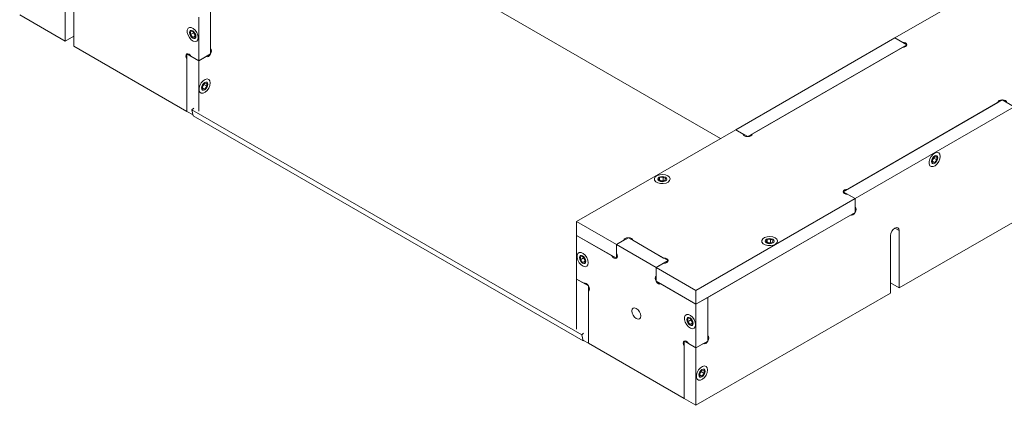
# Model space of a CAD drawing. Header units: millimetres. Extents: x 0 to 210, y 0 to 297.
# Tile 2 of 10: x 61 to 131, y 126 to 153. Entities that reach past the tile are written whole.
import ezdxf

# ---------------------------------------------------------------- set-up
doc = ezdxf.new("R2010")
doc.units = ezdxf.units.MM

msp = doc.modelspace()

# ---------------------------------------------------------------- linework, layer by layer
at = {"color": 7, "linetype": 'Continuous', "lineweight": 15}
for p, q in [((88.104, 157.937), (111.155, 144.63)), ((131.321, 156.272), (123.543, 151.782)), ((64.542, 155.635), (64.542, 151.552)), ((65.164, 151.193), (65.164, 155.275)), ((64.542, 151.552), (61.318, 153.413)), ((74.894, 153.741), (74.894, 150.638)), ((74.894, 153.741), (74.894, 151.008)), ((74.046, 153.251), (74.046, 150.148)), ((65.164, 151.911), (64.542, 151.552)), ((73.621, 152.234), (73.466, 152.22)), ((73.466, 152.22), (73.466, 152.013)), ((73.678, 152.135), (73.466, 152.013)), ((73.466, 152.013), (73.621, 151.819)), ((73.777, 152.04), (73.621, 152.234)), ((73.777, 151.909), (73.621, 151.819)), ((73.678, 152.163), (73.678, 152.135)), ((73.678, 152.135), (73.777, 152.012)), ((73.777, 151.833), (73.777, 152.04)), ((73.621, 151.819), (73.777, 151.833)), ((112.23, 145.251), (123.543, 151.782)), ((113.078, 144.761), (124.392, 151.292)), ((123.543, 151.782), (124.072, 151.477)), ((123.543, 151.782), (124.392, 151.292)), ((73.197, 146.556), (65.164, 151.193)), ((74.046, 150.148), (73.197, 150.638)), ((73.197, 150.638), (73.197, 146.556)), ((74.894, 150.638), (74.046, 150.148)), ((124.072, 151.107), (113.398, 144.946)), ((73.197, 150.269), (73.197, 146.556)), ((74.046, 150.148), (73.517, 150.454)), ((74.574, 150.454), (74.046, 150.148)), ((74.046, 150.148), (74.046, 146.575)), ((74.47, 148.559), (74.314, 148.366)), ((74.314, 148.337), (74.413, 148.461)), ((74.413, 148.461), (74.413, 148.489)), ((74.413, 148.461), (74.626, 148.338)), ((74.626, 148.546), (74.47, 148.559)), ((74.626, 148.338), (74.626, 148.546)), ((74.314, 148.366), (74.314, 148.158)), ((74.314, 148.234), (74.47, 148.145)), ((74.314, 148.158), (74.47, 148.145)), ((74.47, 148.145), (74.626, 148.338)), ((119.866, 140.842), (131.18, 147.373)), ((120.186, 141.027), (130.86, 147.189)), ((131.18, 147.373), (132.029, 146.883)), ((73.64, 146.3), (73.197, 146.556)), ((73.567, 146.678), (73.692, 146.779)), ((73.567, 146.678), (101.286, 130.676)), ((73.65, 146.246), (73.567, 146.678)), ((120.715, 140.352), (132.029, 146.883)), ((73.65, 146.246), (101.369, 130.244)), ((112.23, 145.251), (100.916, 138.719)), ((112.758, 144.946), (112.23, 145.251)), ((112.23, 145.251), (113.078, 144.761)), ((126.372, 143.335), (126.216, 143.142)), ((126.216, 143.113), (126.315, 143.236)), ((126.216, 143.142), (126.216, 142.934)), ((126.216, 143.01), (126.372, 142.92)), ((126.216, 142.934), (126.372, 142.92)), ((126.315, 143.236), (126.315, 143.265)), ((126.315, 143.236), (126.527, 143.114)), ((126.527, 143.321), (126.372, 143.335)), ((126.372, 142.92), (126.527, 143.114)), ((126.527, 143.114), (126.527, 143.321)), ((106.817, 141.844), (106.752, 141.702)), ((106.752, 141.702), (106.931, 141.598)), ((107.063, 141.882), (106.817, 141.844)), ((106.817, 141.664), (106.817, 141.844)), ((107.063, 141.637), (106.907, 141.613)), ((106.931, 141.598), (107.177, 141.636)), ((107.242, 141.778), (107.063, 141.882)), ((107.063, 141.637), (107.063, 141.882)), ((107.087, 141.623), (107.063, 141.637)), ((107.177, 141.636), (107.242, 141.778)), ((119.866, 140.842), (120.715, 140.352)), ((109.401, 133.821), (120.715, 140.352)), ((120.715, 140.352), (120.186, 140.657)), ((120.715, 139.742), (120.715, 140.352)), ((120.715, 140.352), (120.715, 139.372)), ((109.401, 132.841), (120.715, 139.372)), ((134.15, 139.943), (123.854, 133.999)), ((100.916, 138.719), (103.744, 137.087)), ((100.916, 138.719), (100.916, 137.74)), ((110.25, 133.331), (120.395, 139.188)), ((123.854, 133.999), (123.854, 138.082)), ((100.916, 134.637), (100.916, 137.74)), ((100.916, 137.74), (103.424, 136.291)), ((100.916, 137.74), (103.744, 136.107)), ((104.593, 137.576), (103.744, 137.087)), ((103.744, 137.087), (104.273, 137.392)), ((104.593, 137.576), (107.421, 135.944)), ((104.913, 137.392), (107.101, 136.128)), ((114.454, 137.435), (114.388, 137.294)), ((114.388, 137.294), (114.568, 137.19)), ((114.699, 137.473), (114.454, 137.435)), ((114.454, 137.256), (114.454, 137.435)), ((114.699, 137.228), (114.543, 137.204)), ((114.568, 137.19), (114.813, 137.228)), ((114.879, 137.369), (114.699, 137.473)), ((114.699, 137.228), (114.699, 137.473)), ((114.724, 137.214), (114.699, 137.228)), ((114.813, 137.228), (114.879, 137.369)), ((123.232, 137.723), (123.232, 133.64)), ((103.744, 136.476), (103.744, 137.087)), ((103.744, 137.087), (106.573, 135.454)), ((103.744, 137.087), (103.744, 136.107)), ((101.34, 136.232), (101.185, 136.218)), ((101.185, 136.218), (101.185, 136.011)), ((101.397, 136.133), (101.185, 136.011)), ((101.185, 136.011), (101.34, 135.817)), ((101.496, 136.039), (101.34, 136.232)), ((101.496, 135.907), (101.34, 135.817)), ((101.34, 135.817), (101.496, 135.831)), ((101.397, 136.162), (101.397, 136.133)), ((101.397, 136.133), (101.496, 136.01)), ((101.496, 135.831), (101.496, 136.039)), ((107.421, 135.944), (106.573, 135.454)), ((107.101, 135.759), (106.573, 135.454)), ((106.573, 135.454), (106.573, 134.843)), ((106.573, 135.454), (106.573, 134.474)), ((106.573, 135.454), (109.401, 133.821)), ((101.444, 134.332), (100.916, 134.637)), ((100.916, 134.637), (101.764, 134.147)), ((100.916, 131.063), (100.916, 134.637)), ((106.573, 134.474), (109.401, 132.841)), ((101.764, 130.064), (101.764, 134.147)), ((101.764, 130.064), (101.764, 133.777)), ((106.893, 134.289), (109.401, 132.841)), ((109.401, 133.821), (109.401, 132.841)), ((123.232, 134.358), (123.854, 133.999)), ((123.232, 133.64), (109.401, 125.656)), ((110.25, 133.331), (109.401, 132.841)), ((110.25, 130.598), (110.25, 133.331)), ((110.25, 133.331), (110.25, 130.228)), ((109.401, 132.841), (109.401, 129.738)), ((108.977, 131.824), (108.821, 131.81)), ((108.821, 131.81), (108.821, 131.602)), ((109.033, 131.725), (108.821, 131.602)), ((109.132, 131.63), (108.977, 131.824)), ((109.033, 131.753), (109.033, 131.725)), ((109.033, 131.725), (109.132, 131.602)), ((109.132, 131.423), (109.132, 131.63)), ((108.821, 131.602), (108.977, 131.409)), ((109.132, 131.499), (108.977, 131.409)), ((108.977, 131.409), (109.132, 131.423)), ((101.286, 130.676), (101.411, 130.778)), ((101.369, 130.244), (101.286, 130.676)), ((101.411, 130.278), (101.369, 130.244)), ((101.404, 130.272), (101.764, 130.064)), ((108.553, 130.228), (109.401, 129.738)), ((108.553, 126.145), (108.553, 130.228)), ((110.25, 130.228), (109.401, 129.738)), ((108.553, 126.145), (101.764, 130.064)), ((108.553, 129.859), (108.553, 126.145)), ((109.401, 129.738), (108.873, 130.043)), ((109.401, 129.738), (109.93, 130.043)), ((109.401, 125.656), (109.401, 129.738)), ((109.825, 128.149), (109.67, 127.956)), ((109.981, 128.135), (109.825, 128.149)), ((109.981, 127.928), (109.981, 128.135)), ((109.67, 127.927), (109.769, 128.05)), ((109.67, 127.956), (109.67, 127.748)), ((109.67, 127.824), (109.825, 127.734)), ((109.67, 127.748), (109.825, 127.734)), ((109.769, 128.05), (109.769, 128.079)), ((109.769, 128.05), (109.981, 127.928)), ((109.825, 127.734), (109.981, 127.928)), ((108.553, 126.145), (109.401, 125.656))]:
    msp.add_line(p, q, dxfattribs=at)
at = {"color": 8, "linetype": 'Continuous', "lineweight": 15}
msp.add_line((123.543, 138.262), (123.854, 138.082), dxfattribs=at)
at = {"color": 7, "linetype": 'Continuous', "lineweight": 15, "flags": 128}
for points in [[(74.017, 151.798), (73.991, 151.978), (73.914, 152.166), (73.798, 152.334), (73.658, 152.461), (73.513, 152.529), (73.383, 152.529), (73.285, 152.462), (73.232, 152.335), (73.232, 152.167), (73.285, 151.98), (73.383, 151.799), (73.513, 151.649), (73.658, 151.55), (73.798, 151.515), (73.914, 151.549), (73.991, 151.648), (74.017, 151.798)], [(73.848, 151.896), (73.831, 151.806), (73.781, 151.749), (73.708, 151.735), (73.621, 151.765), (73.535, 151.835), (73.461, 151.934), (73.412, 152.047), (73.395, 152.157), (73.412, 152.247), (73.461, 152.304), (73.535, 152.318), (73.621, 152.288), (73.708, 152.218), (73.781, 152.119), (73.831, 152.006), (73.848, 151.896)], [(124.072, 151.477), (124.194, 151.463), (124.298, 151.423), (124.367, 151.363), (124.392, 151.292), (124.367, 151.221), (124.298, 151.161), (124.194, 151.121), (124.072, 151.107)], [(73.517, 150.454), (73.444, 150.553), (73.357, 150.622), (73.271, 150.653), (73.197, 150.638), (73.148, 150.582), (73.131, 150.492), (73.148, 150.382), (73.197, 150.269)], [(74.894, 151.008), (74.943, 150.951), (74.961, 150.861), (74.943, 150.751), (74.894, 150.638), (74.821, 150.539), (74.734, 150.469), (74.648, 150.439), (74.574, 150.454)], [(74.866, 148.581), (74.839, 148.73), (74.763, 148.829), (74.647, 148.863), (74.507, 148.828), (74.362, 148.729), (74.231, 148.579), (74.133, 148.398), (74.081, 148.211), (74.081, 148.043), (74.133, 147.917), (74.231, 147.849), (74.362, 147.85), (74.507, 147.918), (74.647, 148.045), (74.763, 148.213), (74.839, 148.4), (74.866, 148.581)], [(74.244, 148.221), (74.261, 148.131), (74.31, 148.075), (74.383, 148.061), (74.47, 148.091), (74.557, 148.161), (74.63, 148.26), (74.679, 148.373), (74.696, 148.483), (74.679, 148.573), (74.63, 148.629), (74.557, 148.643), (74.47, 148.613), (74.383, 148.543), (74.31, 148.444), (74.261, 148.331), (74.244, 148.221)], [(130.86, 147.189), (130.884, 147.259), (130.954, 147.319), (131.058, 147.359), (131.18, 147.373), (131.302, 147.359), (131.406, 147.319), (131.476, 147.259), (131.5, 147.189)], [(113.398, 144.946), (113.374, 144.875), (113.304, 144.815), (113.201, 144.775), (113.078, 144.761), (112.956, 144.775), (112.852, 144.815), (112.782, 144.875), (112.758, 144.946)], [(126.768, 143.357), (126.741, 143.506), (126.664, 143.605), (126.548, 143.639), (126.408, 143.604), (126.263, 143.505), (126.133, 143.355), (126.035, 143.174), (125.982, 142.987), (125.982, 142.819), (126.035, 142.693), (126.133, 142.625), (126.263, 142.626), (126.408, 142.694), (126.548, 142.82), (126.664, 142.989), (126.741, 143.176), (126.768, 143.357)], [(126.145, 142.997), (126.163, 143.107), (126.212, 143.22), (126.285, 143.319), (126.372, 143.389), (126.458, 143.419), (126.532, 143.405), (126.581, 143.349), (126.598, 143.259), (126.581, 143.149), (126.532, 143.036), (126.458, 142.936), (126.372, 142.867), (126.285, 142.837), (126.212, 142.851), (126.163, 142.907), (126.145, 142.997)], [(107.393, 141.969), (107.223, 142.036), (107.023, 142.063), (106.819, 142.047), (106.639, 141.989), (106.508, 141.897), (106.442, 141.785), (106.452, 141.666), (106.535, 141.557), (106.68, 141.473), (106.869, 141.425), (107.074, 141.42), (107.269, 141.458), (107.428, 141.534), (107.528, 141.637), (107.556, 141.755), (107.509, 141.871), (107.393, 141.969)], [(107.223, 141.609), (107.293, 141.669), (107.317, 141.74), (107.293, 141.811), (107.223, 141.871), (107.119, 141.911), (106.997, 141.925), (106.874, 141.911), (106.771, 141.871), (106.701, 141.811), (106.677, 141.74), (106.701, 141.669), (106.771, 141.609), (106.874, 141.569), (106.997, 141.555), (107.119, 141.569), (107.223, 141.609)], [(120.186, 140.657), (120.064, 140.671), (119.96, 140.711), (119.891, 140.771), (119.866, 140.842), (119.891, 140.913), (119.96, 140.973), (120.064, 141.013), (120.186, 141.027)], [(120.395, 139.188), (120.468, 139.173), (120.555, 139.203), (120.641, 139.273), (120.715, 139.372), (120.764, 139.485), (120.781, 139.595), (120.764, 139.685), (120.715, 139.742)], [(123.854, 138.082), (123.831, 138.206), (123.763, 138.283), (123.662, 138.303), (123.543, 138.262), (123.424, 138.166), (123.323, 138.029), (123.256, 137.874), (123.232, 137.723)], [(104.273, 137.392), (104.297, 137.462), (104.366, 137.522), (104.47, 137.562), (104.593, 137.576), (104.715, 137.562), (104.819, 137.522), (104.888, 137.462), (104.913, 137.392)], [(115.03, 137.56), (114.86, 137.627), (114.66, 137.654), (114.456, 137.638), (114.276, 137.58), (114.144, 137.489), (114.079, 137.376), (114.089, 137.257), (114.172, 137.149), (114.317, 137.065), (114.505, 137.017), (114.711, 137.011), (114.906, 137.049), (115.065, 137.125), (115.165, 137.229), (115.193, 137.346), (115.146, 137.462), (115.03, 137.56)], [(114.407, 137.462), (114.338, 137.402), (114.314, 137.331), (114.338, 137.261), (114.407, 137.201), (114.511, 137.161), (114.634, 137.147), (114.756, 137.161), (114.86, 137.201), (114.929, 137.261), (114.954, 137.331), (114.929, 137.402), (114.86, 137.462), (114.756, 137.502), (114.634, 137.516), (114.511, 137.502), (114.407, 137.462)], [(101.736, 135.796), (101.709, 135.977), (101.633, 136.164), (101.517, 136.332), (101.377, 136.459), (101.232, 136.527), (101.101, 136.527), (101.003, 136.46), (100.951, 136.334), (100.951, 136.166), (101.003, 135.978), (101.101, 135.798), (101.232, 135.648), (101.377, 135.548), (101.517, 135.514), (101.633, 135.548), (101.709, 135.646), (101.736, 135.796)], [(101.114, 136.155), (101.131, 136.246), (101.18, 136.302), (101.253, 136.316), (101.34, 136.286), (101.427, 136.216), (101.5, 136.117), (101.549, 136.004), (101.566, 135.894), (101.549, 135.804), (101.5, 135.748), (101.427, 135.733), (101.34, 135.764), (101.253, 135.833), (101.18, 135.932), (101.131, 136.046), (101.114, 136.155)], [(103.424, 136.291), (103.498, 136.192), (103.584, 136.123), (103.671, 136.092), (103.744, 136.107), (103.793, 136.163), (103.811, 136.253), (103.793, 136.363), (103.744, 136.476)], [(107.101, 136.128), (107.224, 136.114), (107.327, 136.074), (107.397, 136.014), (107.421, 135.944), (107.397, 135.873), (107.327, 135.813), (107.224, 135.773), (107.101, 135.759)], [(106.573, 134.843), (106.524, 134.787), (106.506, 134.697), (106.524, 134.587), (106.573, 134.474), (106.646, 134.375), (106.733, 134.305), (106.819, 134.275), (106.893, 134.289)], [(101.764, 133.777), (101.813, 133.834), (101.831, 133.924), (101.813, 134.034), (101.764, 134.147), (101.691, 134.246), (101.604, 134.316), (101.518, 134.346), (101.444, 134.332)], [(104.847, 132.367), (104.871, 132.491), (104.938, 132.569), (105.039, 132.588), (105.158, 132.547), (105.278, 132.451), (105.378, 132.314), (105.446, 132.159), (105.47, 132.008), (105.446, 131.884), (105.378, 131.806), (105.278, 131.787), (105.158, 131.828), (105.039, 131.924), (104.938, 132.06), (104.871, 132.216), (104.847, 132.367)], [(109.373, 131.388), (109.346, 131.568), (109.269, 131.755), (109.153, 131.924), (109.013, 132.05), (108.868, 132.119), (108.738, 132.119), (108.64, 132.051), (108.588, 131.925), (108.588, 131.757), (108.64, 131.57), (108.738, 131.389), (108.868, 131.239), (109.013, 131.14), (109.153, 131.105), (109.269, 131.139), (109.346, 131.238), (109.373, 131.388)], [(109.203, 131.486), (109.186, 131.396), (109.137, 131.339), (109.063, 131.325), (108.977, 131.355), (108.89, 131.425), (108.817, 131.524), (108.768, 131.637), (108.751, 131.747), (108.768, 131.837), (108.817, 131.893), (108.89, 131.908), (108.977, 131.878), (109.063, 131.808), (109.137, 131.709), (109.186, 131.596), (109.203, 131.486)], [(108.873, 130.043), (108.799, 130.142), (108.713, 130.212), (108.626, 130.242), (108.553, 130.228), (108.504, 130.172), (108.486, 130.082), (108.504, 129.972), (108.553, 129.859)], [(109.93, 130.043), (110.003, 130.029), (110.09, 130.059), (110.176, 130.129), (110.25, 130.228), (110.299, 130.341), (110.316, 130.451), (110.299, 130.541), (110.25, 130.598)], [(110.221, 128.17), (110.195, 128.32), (110.118, 128.419), (110.002, 128.453), (109.862, 128.418), (109.717, 128.319), (109.587, 128.169), (109.489, 127.988), (109.436, 127.801), (109.436, 127.633), (109.489, 127.507), (109.587, 127.439), (109.717, 127.439), (109.862, 127.508), (110.002, 127.634), (110.118, 127.803), (110.195, 127.99), (110.221, 128.17)], [(109.599, 127.811), (109.616, 127.921), (109.665, 128.034), (109.739, 128.133), (109.825, 128.203), (109.912, 128.233), (109.985, 128.219), (110.034, 128.162), (110.052, 128.072), (110.034, 127.962), (109.985, 127.849), (109.912, 127.75), (109.825, 127.681), (109.739, 127.65), (109.665, 127.665), (109.616, 127.721), (109.599, 127.811)]]:
    msp.add_lwpolyline(points, dxfattribs=at)

doc.saveas('drawing.dxf')
